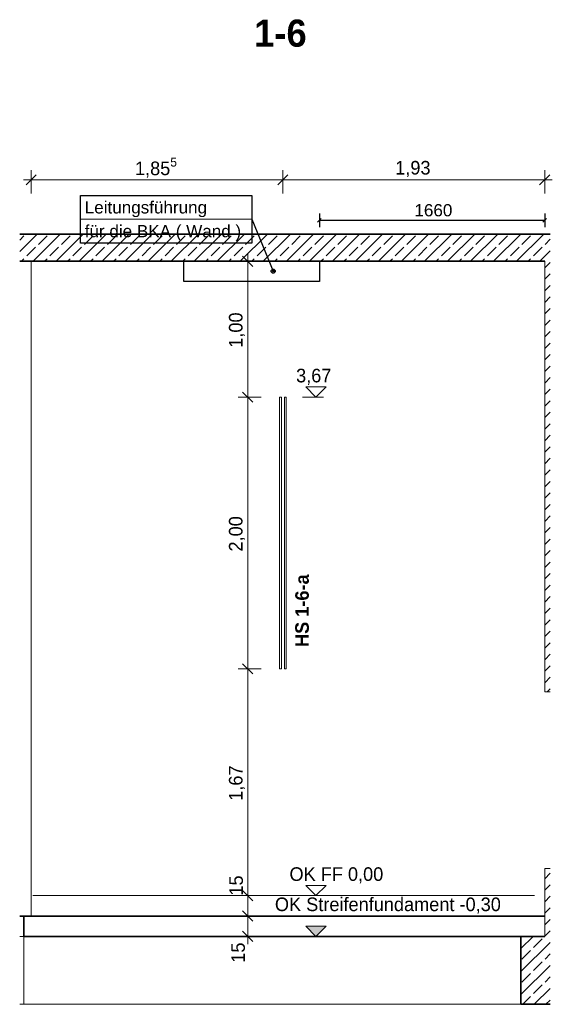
# Model space of a CAD drawing. Extents: x -22247 to 417655, y -187892 to 17509.
# Tile 46 of 62: x 364141 to 368066, y -185776 to -178527. Entities that reach past the tile are written whole.
import ezdxf
from ezdxf.lldxf.tags import DXFTag

# ---------------------------------------------------------------- set-up
doc = ezdxf.new("R2010")
doc.units = 0
doc.header["$LTSCALE"] = 50
doc.layers.get('0').update_dxf_attribs({"lineweight": 25})
for name, color, linetype, lineweight in [('01 Allgemein Beschriftung', 7, 'Continuous', 25), ('01 Bemaßung einbauteile', 7, 'Continuous', 25), ('01AFU Allgemein Bemaßung', 7, 'Continuous', 25), ('20 Außenwände', 7, 'Continuous', 25), ('20 Bodenplatte', 7, 'Continuous', 25), ('20 Dach Stb-Decke', 7, 'Continuous', 25), ('20 Einbauteile - Halfenschienen', 7, 'Continuous', 25), ('20 Fundament', 7, 'Continuous', 25), ('20 Innenwände', 7, 'Continuous', 25), ('H_Mass', 7, 'Continuous', 25), ('H_Text', 7, 'Continuous', 25), ('X_Geometrie', 7, 'Continuous', 25)]:
    doc.layers.add(name, color=color, linetype=linetype, lineweight=lineweight)
doc.styles.add('ERSTELLTER_STIL_2', font='GOTHIC.TTF')
doc.styles.add('ERSTELLTER_STIL_3', font='txt')
doc.styles.get("Standard").update_dxf_attribs({"font": 'txt.shx'})
tags = doc.linetypes.add('Untersicht', pattern=[0.4, 0.3, -0.1]).pattern_tags.tags
tags[6:7] = [DXFTag(74, 4), DXFTag(75, 0), DXFTag(340, '0'), DXFTag(46, 1.0), DXFTag(50, 0.0), DXFTag(44, 0.0), DXFTag(45, 0.0)]
tags[4:5] = [DXFTag(74, 4), DXFTag(75, 0), DXFTag(340, '0'), DXFTag(46, 1.0), DXFTag(50, 0.0), DXFTag(44, 0.0), DXFTag(45, 0.0)]
pattern_1 = [(45, (353460.21, -184975.84), (-84.8528, 84.8528), []), (45, (353417.79, -184933.41), (-84.8528, 84.8528), [90, -30])]

# ---------------------------------------------------------------- blocks, each defined once
blk = doc.blocks.new('-D179')
at = {"layer": '01 Bemaßung einbauteile', "color": 200, "linetype": 'Continuous', "lineweight": 18, "ltscale": 0.000188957, "true_color": 0xd600ff}
for p, q in [((365.8219, -185.1258), (365.8219, -184.9758)), ((365.7844, -185.0883), (365.8594, -185.1633)), ((365.9219, -185.1258), (365.7516, -185.1258)), ((365.8219, -185.2758), (365.8219, -185.1258)), ((365.7844, -185.2383), (365.8594, -185.3133)), ((365.9219, -185.2758), (365.7516, -185.2758)), ((365.8219, -185.3321), (365.8219, -185.2758))]:
    blk.add_line(p, q, dxfattribs=at)
at = {"layer": '01 Bemaßung einbauteile', "color": 200, "lineweight": 18, "ltscale": 0.000188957, "true_color": 0xd600ff, "insert": (365.8019, -185.4698), "char_height": 0.1, "attachment_point": 7, "rotation": 90, "style": 'ERSTELLTER_STIL_2'}
blk.add_mtext('\\A1;{\\pql;\\fCentury Gothic|b0|i0|c0|p0;\\W1.000000;15}', dxfattribs=at)
blk = doc.blocks.new('-D180')
at = {"layer": '01 Bemaßung einbauteile', "color": 200, "linetype": 'Continuous', "lineweight": 18, "ltscale": 0.000188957, "true_color": 0xd600ff}
for p, q in [((365.9219, -184.9758), (365.7516, -184.9758)), ((365.7844, -184.9383), (365.8594, -185.0133)), ((365.8219, -185.1258), (365.8219, -184.9758)), ((365.7844, -185.0883), (365.8594, -185.1633))]:
    blk.add_line(p, q, dxfattribs=at)
blk = doc.blocks.new('-D181')
at = {"layer": '01 Bemaßung einbauteile', "color": 200, "linetype": 'Continuous', "lineweight": 18, "ltscale": 0.000188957, "true_color": 0xd600ff}
for p, q in [((365.9219, -183.3058), (365.7516, -183.3058)), ((365.7844, -183.2683), (365.8594, -183.3433)), ((365.8219, -184.9758), (365.8219, -183.3058)), ((365.9219, -184.9758), (365.7516, -184.9758)), ((365.7844, -184.9383), (365.8594, -185.0133))]:
    blk.add_line(p, q, dxfattribs=at)
at = {"layer": '01 Bemaßung einbauteile', "color": 200, "lineweight": 18, "ltscale": 0.000188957, "true_color": 0xd600ff, "char_height": 0.1, "attachment_point": 7, "rotation": 90, "style": 'ERSTELLTER_STIL_2'}
for s, insert in [('\\A1;{\\pql;\\fCentury Gothic|b0|i0|c0|p0;\\W1.000000;1,67}', (365.8019, -184.2777)), ('\\A1;{\\pql;\\fCentury Gothic|b0|i0|c0|p0;\\W1.000000;15}', (365.7876, -184.9756))]:
    blk.add_mtext(s, dxfattribs=dict(at, insert=insert))
blk = doc.blocks.new('-D182')
at = {"layer": '01 Bemaßung einbauteile', "color": 200, "linetype": 'Continuous', "lineweight": 18, "ltscale": 0.000188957, "true_color": 0xd600ff}
for p, q in [((365.7844, -181.2683), (365.8594, -181.3433)), ((365.9219, -181.3058), (365.7516, -181.3058)), ((365.8219, -183.3058), (365.8219, -181.3058)), ((365.9219, -183.3058), (365.7516, -183.3058)), ((365.7844, -183.2683), (365.8594, -183.3433))]:
    blk.add_line(p, q, dxfattribs=at)
at = {"layer": '01 Bemaßung einbauteile', "color": 200, "lineweight": 18, "ltscale": 0.000188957, "true_color": 0xd600ff, "insert": (365.8019, -182.4427), "char_height": 0.1, "attachment_point": 7, "rotation": 90, "style": 'ERSTELLTER_STIL_2'}
blk.add_mtext('\\A1;{\\pql;\\fCentury Gothic|b0|i0|c0|p0;\\W1.000000;2,00}', dxfattribs=at)
blk = doc.blocks.new('-D183')
at = {"layer": '01 Bemaßung einbauteile', "color": 200, "linetype": 'Continuous', "lineweight": 18, "ltscale": 0.000188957, "true_color": 0xd600ff}
for p, q in [((365.8594, -180.3433), (365.7844, -180.2683)), ((365.8219, -180.3058), (365.8219, -180.2496)), ((365.9219, -180.3058), (365.7516, -180.3058)), ((365.8219, -181.3058), (365.8219, -180.3058)), ((365.7844, -181.2683), (365.8594, -181.3433)), ((365.9219, -181.3058), (365.7516, -181.3058))]:
    blk.add_line(p, q, dxfattribs=at)
at = {"layer": '01 Bemaßung einbauteile', "color": 200, "lineweight": 18, "ltscale": 0.000188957, "true_color": 0xd600ff, "insert": (365.8019, -180.9427), "char_height": 0.1, "attachment_point": 7, "rotation": 90, "style": 'ERSTELLTER_STIL_2'}
blk.add_mtext('\\A1;{\\pql;\\fCentury Gothic|b0|i0|c0|p0;\\W1.000000;1,00}', dxfattribs=at)
blk = doc.blocks.new('-D184')
at = {"layer": '01 Bemaßung einbauteile', "color": 200, "linetype": 'Continuous', "lineweight": 18, "ltscale": 0.000188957, "true_color": 0xd600ff}
for p, q in [((364.2639, -179.6683), (364.1889, -179.7433)), ((364.2264, -179.8058), (364.2264, -179.6355)), ((366.1184, -179.6683), (366.0434, -179.7433)), ((366.0809, -179.8058), (366.0809, -179.6355)), ((364.1701, -179.7058), (364.2264, -179.7058)), ((364.2264, -179.7058), (366.0809, -179.7058))]:
    blk.add_line(p, q, dxfattribs=at)
at = {"layer": '01 Bemaßung einbauteile', "color": 200, "lineweight": 18, "ltscale": 0.000188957, "true_color": 0xd600ff, "insert": (364.9909, -179.701), "char_height": 0.1, "attachment_point": 7, "style": 'ERSTELLTER_STIL_2'}
blk.add_mtext('\\A1;{\\pql;\\fCentury Gothic|b0|i0|c0|p0;\\W1.000000;1,85\\fCentury Gothic|b0|i0|c0|p0;\\W1.000000;\\A1{\\H.66x;\\S5^  ;}}', dxfattribs=at)
blk = doc.blocks.new('-D185')
at = {"layer": '01 Bemaßung einbauteile', "color": 200, "linetype": 'Continuous', "lineweight": 18, "ltscale": 0.000188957, "true_color": 0xd600ff}
for p, q in [((366.1184, -179.6683), (366.0434, -179.7433)), ((366.0809, -179.8058), (366.0809, -179.6355)), ((367.9726, -179.7433), (368.0476, -179.6683)), ((368.0101, -179.8058), (368.0101, -179.6355)), ((366.0809, -179.7058), (368.0101, -179.7058)), ((368.0101, -179.7058), (368.0664, -179.7058))]:
    blk.add_line(p, q, dxfattribs=at)
at = {"layer": '01 Bemaßung einbauteile', "color": 200, "lineweight": 18, "ltscale": 0.000188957, "true_color": 0xd600ff, "insert": (366.9086, -179.6858), "char_height": 0.1, "attachment_point": 7, "style": 'ERSTELLTER_STIL_2'}
blk.add_mtext('\\A1;{\\pql;\\fCentury Gothic|b0|i0|c0|p0;\\W1.000000;1,93}', dxfattribs=at)
blk = doc.blocks.new('Maß_A06WTWUS1A', base_point=(366336.9, -180055))
at = {"ltscale": 0.003906}
for p, q in [((366350.1, -179955), (366350.1, -180055)), ((368010.1, -179955), (368010.1, -180055)), ((366336.9, -180018.3), (366363.4, -179991.7)), ((368010.1, -180005), (366350.1, -180005)), ((367996.9, -180018.3), (368023.4, -179991.7))]:
    blk.add_line(p, q, dxfattribs=at)
at = {"ltscale": 0.003906, "insert": (367050.1, -179885), "char_height": 90, "attachment_point": 1}
blk.add_mtext('{\\fArial;1660}', dxfattribs=at)
blk = doc.blocks.new('Verdeckungsfläche_A06X5JCE0L', base_point=(364590.7, -180171.4))
at = {"color": 7, "ltscale": 0.003906, "true_color": 0xffffff}
for p, q in [((364590.7, -179821.4), (365852.1, -179821.4)), ((364590.7, -180171.4), (364590.7, -179821.4)), ((365852.1, -179821.4), (365852.1, -180171.4)), ((365852.1, -180171.4), (364590.7, -180171.4))]:
    blk.add_line(p, q, dxfattribs=at)
blk = doc.blocks.new('Bauteilbeschriftung_A06WTWUT1A', base_point=(364590.7, -180393.5))
at = {"linetype": 'Continuous', "lineweight": 18, "ltscale": 0.00105}
blk.add_line((364590.7, -179996.4), (365852.1, -179996.4), dxfattribs=at)
at = {"ltscale": 0.003906}
blk.add_line((365852.1, -179996.4), (366009.5, -180378.5), dxfattribs=at)
at = {"linetype": 'Continuous', "ltscale": 0.003906}
blk.add_ellipse((365852.1, -179996.4), major_axis=(0.5, 0), ratio=1, dxfattribs=at)
at = {"ltscale": 0.003906}
for major_axis in [(15, 0), (5, 0)]:
    blk.add_ellipse((366009.5, -180378.5), major_axis=major_axis, ratio=1, dxfattribs=at)
at = {"color": 7, "ltscale": 0.003906, "true_color": 0xffffff}
blk.add_blockref('Verdeckungsfläche_A06X5JCE0L', (364590.7, -180171.4), dxfattribs=at)
at = {"ltscale": 0.003906, "char_height": 90, "attachment_point": 1}
for s, insert in [('{\\fArial;Leitungsführung }', (364620.7, -179863.9)), ('{\\fArial;für die BKA ( Wand ) }', (364620.7, -180038.9))]:
    blk.add_mtext(s, dxfattribs=dict(at, insert=insert))

msp = doc.modelspace()

# ---------------------------------------------------------------- hatches: boundary and pattern name
at = {"layer": '01AFU Allgemein Bemaßung', "linetype": 'Continuous', "lineweight": 13, "ltscale": 3.71293e-05}
msp.add_hatch(color=7, dxfattribs=at).paths.add_polyline_path([(366324.2, -185275.8), (366399.2, -185200.8), (366249.2, -185200.8)])
at = {"layer": '20 Außenwände', "linetype": 'Continuous', "lineweight": 13, "ltscale": 3.71293e-05, "true_color": 0x000100}
h = msp.add_hatch(dxfattribs=at)
h.set_pattern_fill('Beton_Stahlbeton_0002', color=98, scale=1000, style=0, pattern_type=2)
h.set_pattern_definition(pattern_1)
h.paths.add_polyline_path([(368049.9, -180305.8), (368010.1, -180305.8), (368010.1, -183475.8), (368049.9, -183475.8)])
h = msp.add_hatch(dxfattribs=at)
h.set_pattern_fill('Beton_Stahlbeton_0002', color=98, scale=1000, style=0, pattern_type=2)
h.set_pattern_definition(pattern_1)
h.paths.add_polyline_path([(368049.9, -184775.8), (368010.1, -184775.8), (368010.1, -185275.8), (368049.9, -185275.8)])
at = {"layer": '20 Dach Stb-Decke', "linetype": 'Continuous', "lineweight": 13, "ltscale": 3.71293e-05, "true_color": 0x000100}
h = msp.add_hatch(dxfattribs=at)
h.set_pattern_fill('Beton_Stahlbeton_0002', color=98, scale=1000, style=0, pattern_type=2)
h.set_pattern_definition(pattern_1)
h.paths.add_polyline_path([(364141.3, -180305.8), (368049.9, -180305.8), (368049.9, -180105.8), (364141.3, -180105.8)])
at = {"layer": '20 Fundament', "linetype": 'Continuous', "lineweight": 13, "ltscale": 3.71293e-05, "true_color": 0x000100}
h = msp.add_hatch(dxfattribs=at)
h.set_pattern_fill('Beton_Stahlbeton_0002', color=98, scale=1000, style=0, pattern_type=2)
h.set_pattern_definition(pattern_1)
h.paths.add_polyline_path([(367835.1, -185275.8), (367835.1, -185775.8), (368049.9, -185775.8), (368049.9, -185275.8)])

# ---------------------------------------------------------------- linework, layer by layer
at = {"layer": '01 Bemaßung einbauteile', "color": 200, "linetype": 'Continuous', "lineweight": 18, "ltscale": 0.000188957, "true_color": 0xd600ff}
for p, q in [((366324.2, -181305.8), (366249.2, -181230.8)), ((366249.2, -181230.8), (366399.2, -181230.8)), ((366399.2, -181230.8), (366324.2, -181305.8)), ((366324.2, -181305.8), (366224.2, -181305.8)), ((366324.2, -181305.8), (366380.5, -181305.8))]:
    msp.add_line(p, q, dxfattribs=at)
at = {"layer": '01AFU Allgemein Bemaßung', "color": 7, "linetype": 'Continuous', "lineweight": 13, "ltscale": 3.71293e-05}
for p, q in [((366324.2, -184975.8), (366249.2, -184900.8)), ((366249.2, -184900.8), (366399.2, -184900.8)), ((366399.2, -184900.8), (366324.2, -184975.8)), ((366324.2, -184975.8), (366224.2, -184975.8)), ((366324.2, -184975.8), (366380.5, -184975.8)), ((366324.2, -185275.8), (366249.2, -185200.8)), ((366249.2, -185200.8), (366399.2, -185200.8)), ((366399.2, -185200.8), (366324.2, -185275.8)), ((366324.2, -185275.8), (366224.2, -185275.8)), ((366324.2, -185275.8), (366380.5, -185275.8))]:
    msp.add_line(p, q, dxfattribs=at)
at = {"layer": '20 Außenwände', "color": 7, "linetype": 'Continuous', "lineweight": 18, "ltscale": 0.000188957}
for p, q in [((368010.1, -180305.8), (368010.1, -183475.8)), ((368049.9, -183475.8), (368010.1, -183475.8)), ((368010.1, -184775.8), (368010.1, -185275.8)), ((368049.9, -184775.8), (368010.1, -184775.8))]:
    msp.add_line(p, q, dxfattribs=at)
at = {"layer": '20 Bodenplatte', "color": 7, "linetype": 'Continuous', "lineweight": 35, "ltscale": 0.005252}
for p, q in [((364141.3, -185125.8), (364172.8, -185125.8)), ((364172.8, -185125.8), (368010.1, -185125.8)), ((364172.8, -185275.8), (364172.8, -185125.8)), ((364172.7, -185275.8), (364172.8, -185275.8)), ((364172.8, -185275.8), (367835.1, -185275.8))]:
    msp.add_line(p, q, dxfattribs=at)
at = {"layer": '20 Dach Stb-Decke', "color": 7, "linetype": 'Continuous', "lineweight": 35, "ltscale": 0.005252}
for p, q in [((368010.1, -180105.8), (364141.3, -180105.8)), ((368049.9, -180105.8), (368010.1, -180105.8)), ((368010.1, -180305.8), (364141.3, -180305.8))]:
    msp.add_line(p, q, dxfattribs=at)
at = {"layer": '20 Dach Stb-Decke', "color": 30, "linetype": 'Untersicht', "lineweight": 18, "ltscale": 4.72392e-05, "true_color": 0xff7300}
msp.add_line((364238, -184975.8), (367936, -184975.8), dxfattribs=at)
at = {"layer": '20 Einbauteile - Halfenschienen', "color": 200, "linetype": 'Continuous', "lineweight": 18, "ltscale": 0.000188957, "true_color": 0xd600ff}
for p, q in [((366056.4, -181305.8), (366069.6, -181305.8)), ((366056.4, -183305.8), (366056.4, -181305.8)), ((366069.6, -183305.8), (366069.6, -181305.8)), ((366092.1, -183305.8), (366092.1, -181305.8)), ((366092.1, -181305.8), (366105.4, -181305.8)), ((366105.4, -183305.8), (366105.4, -181305.8)), ((366056.4, -183305.8), (366069.6, -183305.8)), ((366092.1, -183305.8), (366105.4, -183305.8))]:
    msp.add_line(p, q, dxfattribs=at)
at = {"layer": '20 Fundament', "color": 7, "linetype": 'Continuous', "lineweight": 18, "ltscale": 0.000188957}
for p, q in [((364172.7, -185275.8), (364141.3, -185275.8)), ((364172.7, -185775.8), (364172.7, -185275.8)), ((364172.7, -185775.8), (364141.3, -185775.8)), ((364950.6, -185775.8), (364172.7, -185775.8)), ((367835.1, -185775.8), (364950.6, -185775.8))]:
    msp.add_line(p, q, dxfattribs=at)
at = {"layer": '20 Fundament', "color": 7, "linetype": 'Continuous', "lineweight": 35, "ltscale": 0.005252}
for p, q in [((367835.1, -185275.8), (367835.1, -185775.8)), ((368010.1, -185275.8), (367835.1, -185275.8)), ((368049.9, -185775.8), (367835.1, -185775.8))]:
    msp.add_line(p, q, dxfattribs=at)
at = {"layer": '20 Innenwände', "color": 7, "linetype": 'Continuous', "lineweight": 18, "ltscale": 0.000188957}
for p, q in [((364226.4, -185125.8), (364226.4, -180305.8)), ((368010.1, -183475.8), (368010.1, -180305.8)), ((368010.1, -185125.8), (368010.1, -184775.8))]:
    msp.add_line(p, q, dxfattribs=at)
at = {"layer": 'X_Geometrie', "ltscale": 0.003906}
for p, q in [((365350.1, -180455.8), (365350.1, -180305.8)), ((366350.1, -180305.8), (366350.1, -180455.8)), ((366350.1, -180455.8), (365350.1, -180455.8))]:
    msp.add_line(p, q, dxfattribs=at)

# ---------------------------------------------------------------- block references
at = {"layer": '01 Bemaßung einbauteile', "color": 200, "linetype": 'Continuous', "lineweight": 18, "ltscale": 0.000188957, "true_color": 0xd600ff, "xscale": 1000, "yscale": 1000, "zscale": 1000}
for name in ['-D184', '-D185', '-D183', '-D182', '-D181', '-D179', '-D180']:
    msp.add_blockref(name, (0, 0), dxfattribs=at)
at = {"layer": 'H_Mass', "ltscale": 0.003906}
msp.add_blockref('Maß_A06WTWUS1A', (366336.9, -180055), dxfattribs=at)
at = {"layer": 'H_Text', "ltscale": 0.003906}
msp.add_blockref('Bauteilbeschriftung_A06WTWUT1A', (364590.7, -180393.5), dxfattribs=at)

# ---------------------------------------------------------------- texts
at = {"layer": '01 Allgemein Beschriftung', "color": 1, "linetype": 'Continuous', "lineweight": 18, "ltscale": 0.000188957, "true_color": 0xf50000, "insert": (365869.5, -178628), "char_height": 200, "attachment_point": 4, "style": 'ERSTELLTER_STIL_3'}
msp.add_mtext('\\A1;{\\fCentury Gothic|b1|i0|c0|p0;\\W1;1-\\fCentury Gothic|b1|i0|c0|p0;\\W1;6}', dxfattribs=at)
at = {"layer": '01 Bemaßung einbauteile', "color": 200, "lineweight": 18, "ltscale": 0.000188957, "true_color": 0xd600ff, "insert": (366178.2, -181215.8), "char_height": 100, "attachment_point": 7, "style": 'ERSTELLTER_STIL_2'}
msp.add_mtext('\\A1;{\\fCentury Gothic|b0|i0|c0|p0;\\W1;3,67}', dxfattribs=at)
at = {"layer": '01 Bemaßung einbauteile', "color": 7, "linetype": 'Continuous', "lineweight": 13, "ltscale": 3.71293e-05, "insert": (366273.5, -182878.2), "char_height": 100, "attachment_point": 8, "rotation": 90, "style": 'ERSTELLTER_STIL_3'}
msp.add_mtext('\\A1;{\\fCentury Gothic|b1|i0|c0|p0;\\W1;HS 1-6-a}', dxfattribs=at)
at = {"layer": '01AFU Allgemein Bemaßung', "color": 7, "lineweight": 13, "ltscale": 3.71293e-05, "char_height": 100, "attachment_point": 7, "style": 'ERSTELLTER_STIL_2'}
for s, insert in [('\\A1;{\\fCentury Gothic|b0|i0|c0|p0;\\W1;OK FF 0,00}', (366129.5, -184885.8)), ('\\A1;{\\fCentury Gothic|b0|i0|c0|p0;\\W1;OK Streifenfundament -0,30}', (366022.1, -185108.4))]:
    msp.add_mtext(s, dxfattribs=dict(at, insert=insert))

doc.saveas('drawing.dxf')
